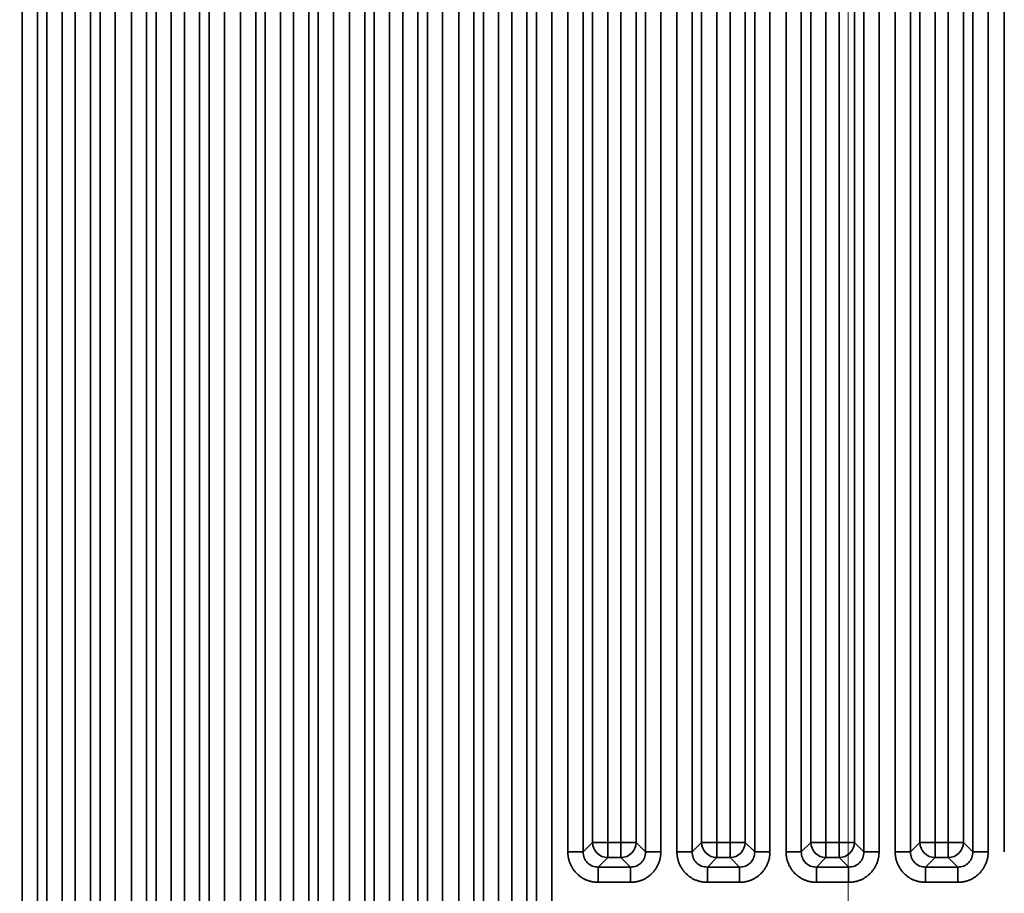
# Model space of a CAD drawing. Header units: millimetres. Extents: x 31 to 1647, y 187 to 975.
# Tile 138 of 151: x 1464 to 1509, y 648 to 688. Entities that reach past the tile are written whole.
import ezdxf

# ---------------------------------------------------------------- set-up
doc = ezdxf.new("R2010")
doc.units = ezdxf.units.MM
doc.layers.add('1', color=7, linetype='Continuous', true_color=0xffffff)
doc.styles.add('kanji2', font='simplex.shx', dxfattribs={"bigfont": 'bigfont.shx'})
doc.dimstyles.get("Standard").update_dxf_attribs({"dimtxt": 0.18, "dimasz": 0.18, "dimexe": 0.18, "dimexo": 0.0625, "dimgap": 0.09, "dimtad": 0, "dimtih": 1, "dimtoh": 1, "dimdec": 4, "dimzin": 0, "dimdsep": 46, "dimtxsty": 'Standard', "dimcen": 0.09, "dimadec": 0, "dimazin": 0, "dimtfac": 1, "dimtdec": 4, "dimtofl": 0, "dimtmove": 0, "dimatfit": 3, "dimfxl": 1, "dimtolj": 1, "dimtzin": 0, "dimarcsym": 0})

# ---------------------------------------------------------------- blocks, each defined once
blk = doc.blocks.new('_U13')
at = {"layer": '1', "color": 146, "lineweight": 13}
for p, q in [((1160.14034, 489.863674), (1160.14034, 794.404317)), ((1501.572678, 489.784801), (1501.572678, 794.404317)), ((1160.14034, 792.404317), (1163.140337, 793.208165)), ((1501.572678, 792.404317), (1498.572675, 793.208165)), ((1160.14034, 792.404317), (1501.572678, 792.404317)), ((1160.14034, 792.404317), (1163.140342, 791.600469)), ((1501.572678, 792.404317), (1498.572681, 791.600469))]:
    blk.add_line(p, q, dxfattribs=at)
at = {"layer": '1', "color": 146, "linetype": 'Continuous', "lineweight": 13, "insert": (1324.478493, 792.170809), "char_height": 3, "attachment_point": 7, "line_spacing_factor": 0.63253, "style": 'kanji2'}
blk.add_mtext('\\W0.9183;341.4', dxfattribs=at)
blk = doc.blocks.new('_Open')
at = {"color": 0, "linetype": 'ByBlock', "lineweight": -2}
for p, q in [((-1, 0.166667), (0, 0)), ((-1, -0.166667), (0, 0)), ((0, 0), (-1, 0))]:
    blk.add_line(p, q, dxfattribs=at)
blk = doc.blocks.new('_U14')
at = {"layer": '1', "color": 146, "lineweight": 13}
for p, q in [((1042.396509, 415.784238), (1042.396509, 818.404317)), ((1619.316509, 415.784238), (1619.316509, 818.404317)), ((1042.396509, 816.404317), (1045.396506, 817.208165)), ((1619.316509, 816.404317), (1616.316506, 817.208165)), ((1042.396509, 816.404317), (1619.316509, 816.404317)), ((1042.396509, 816.404317), (1045.396512, 815.600469)), ((1619.316509, 816.404317), (1616.316512, 815.600469))]:
    blk.add_line(p, q, dxfattribs=at)
at = {"layer": '1', "color": 146, "linetype": 'Continuous', "lineweight": 13, "insert": (1324.478493, 816.170809), "char_height": 3, "attachment_point": 7, "line_spacing_factor": 0.63253, "style": 'kanji2'}
blk.add_mtext('\\W0.9303;576.9', dxfattribs=at)
blk = doc.blocks.new('_U28')
at = {"layer": '1', "color": 146, "lineweight": 13}
for p, q in [((1619.316509, 703.864238), (966.892589, 703.864238)), ((968.892589, 703.864238), (968.088741, 700.864235)), ((968.892589, 703.864238), (968.892589, 415.784238)), ((968.892589, 703.864238), (969.696437, 700.864241)), ((968.892589, 415.784238), (968.088741, 418.784235)), ((968.892589, 415.784238), (969.696437, 418.784241)), ((1619.316509, 415.784238), (966.892589, 415.784238))]:
    blk.add_line(p, q, dxfattribs=at)
at = {"layer": '1', "color": 146, "linetype": 'Continuous', "lineweight": 13, "insert": (969.420097, 553.422222), "char_height": 3, "attachment_point": 7, "rotation": 90, "line_spacing_factor": 0.63253, "style": 'kanji2'}
blk.add_mtext('\\W0.9631;288.1', dxfattribs=at)

msp = doc.modelspace()

# ---------------------------------------------------------------- linework, layer by layer
at = {"layer": '1', "color": 18, "linetype": 'Continuous', "lineweight": 35}
for p, q in [((1463.7262, 394.1113), (1463.7262, 725.5372)), ((1464.4224, 725.5372), (1464.4224, 394.1113)), ((1467.2906, 394.1113), (1467.2906, 725.5372)), ((1467.9868, 725.5372), (1467.9868, 394.1113)), ((1468.7262, 394.1113), (1468.7262, 725.5372)), ((1469.4224, 725.5372), (1469.4224, 394.1113)), ((1472.2906, 394.1113), (1472.2906, 725.5372)), ((1472.9868, 725.5372), (1472.9868, 394.1113)), ((1473.7262, 394.1113), (1473.7262, 725.5372)), ((1474.4224, 725.5372), (1474.4224, 394.1113)), ((1477.2906, 394.1113), (1477.2906, 725.5372)), ((1477.9868, 725.5372), (1477.9868, 394.1113)), ((1478.7262, 394.1113), (1478.7262, 725.5372)), ((1479.4224, 725.5372), (1479.4224, 394.1113)), ((1487.2906, 394.1113), (1487.2906, 725.5372)), ((1487.9868, 725.5372), (1487.9868, 394.1113)), ((1488.7262, 650.0613), (1488.7262, 725.5372)), ((1489.4224, 725.5372), (1489.4224, 650.0613)), ((1492.2906, 650.0613), (1492.2906, 725.5372)), ((1492.9868, 725.5372), (1492.9868, 650.0613)), ((1493.7262, 650.0613), (1493.7262, 725.5372)), ((1494.4224, 725.5372), (1494.4224, 650.0613)), ((1497.2906, 650.0613), (1497.2906, 725.5372)), ((1497.9868, 725.5372), (1497.9868, 650.0613)), ((1498.7262, 650.0613), (1498.7262, 725.5372)), ((1499.4224, 725.5372), (1499.4224, 650.0613)), ((1502.2906, 650.0613), (1502.2906, 725.5372)), ((1502.9868, 725.5372), (1502.9868, 650.0613)), ((1503.7262, 650.0613), (1503.7262, 725.5372)), ((1504.4224, 725.5372), (1504.4224, 650.0613)), ((1507.2906, 650.0613), (1507.2906, 725.5372)), ((1507.9868, 725.5372), (1507.9868, 650.0613)), ((1508.7262, 650.0613), (1508.7262, 725.5372)), ((1464.8582, 394.5471), (1464.8582, 725.1014)), ((1465.5544, 725.1014), (1465.5544, 394.5471)), ((1466.1587, 394.5471), (1466.1587, 725.1014)), ((1466.8548, 725.1014), (1466.8548, 394.5471)), ((1469.8582, 394.5471), (1469.8582, 725.1014)), ((1470.5544, 725.1014), (1470.5544, 394.5471)), ((1471.1587, 394.5471), (1471.1587, 725.1014)), ((1471.8548, 725.1014), (1471.8548, 394.5471)), ((1474.8582, 394.5471), (1474.8582, 725.1014)), ((1475.5544, 725.1014), (1475.5544, 394.5471)), ((1476.1587, 394.5471), (1476.1587, 725.1014)), ((1476.8548, 725.1014), (1476.8548, 394.5471)), ((1489.8582, 650.4971), (1489.8582, 725.1014)), ((1490.5544, 725.1014), (1490.5544, 650.4971)), ((1491.1587, 650.4971), (1491.1587, 725.1014)), ((1491.8548, 725.1014), (1491.8548, 650.4971)), ((1494.8582, 650.4971), (1494.8582, 725.1014)), ((1495.5544, 725.1014), (1495.5544, 650.4971)), ((1496.1587, 650.4971), (1496.1587, 725.1014)), ((1496.8548, 725.1014), (1496.8548, 650.4971)), ((1499.8582, 650.4971), (1499.8582, 725.1014)), ((1500.5544, 725.1014), (1500.5544, 650.4971)), ((1501.1587, 650.4971), (1501.1587, 725.1014)), ((1501.8548, 725.1014), (1501.8548, 650.4971)), ((1504.8582, 650.4971), (1504.8582, 725.1014)), ((1505.5544, 725.1014), (1505.5544, 650.4971)), ((1506.1587, 650.4971), (1506.1587, 725.1014)), ((1506.8548, 725.1014), (1506.8548, 650.4971)), ((1479.8582, 405.1674), (1479.8582, 714.4811)), ((1480.5544, 714.4811), (1480.5544, 405.1674)), ((1486.1587, 405.0811), (1486.1587, 714.5673)), ((1486.8548, 714.5673), (1486.8548, 405.0811)), ((1481.1587, 408.0837), (1481.1587, 711.5648)), ((1481.8548, 711.5648), (1481.8548, 408.0837)), ((1484.8582, 408.0837), (1484.8582, 711.5648)), ((1485.5544, 711.5648), (1485.5544, 408.0837)), ((1482.2906, 408.5195), (1482.2906, 711.129)), ((1482.9868, 711.129), (1482.9868, 408.5195)), ((1483.7262, 408.5195), (1483.7262, 711.129)), ((1484.4224, 711.129), (1484.4224, 408.5195)), ((1489.4224, 650.0613), (1489.8582, 650.4971)), ((1490.5544, 650.4971), (1489.8582, 650.4971)), ((1490.5544, 650.4971), (1491.1587, 650.4971)), ((1490.5544, 650.4971), (1490.5544, 649.8009)), ((1491.1587, 650.4971), (1491.1587, 649.8009)), ((1491.8548, 650.4971), (1491.1587, 650.4971)), ((1491.8548, 650.4971), (1492.2906, 650.0613)), ((1494.4224, 650.0613), (1494.8582, 650.4971)), ((1495.5544, 650.4971), (1494.8582, 650.4971)), ((1495.5544, 650.4971), (1496.1587, 650.4971)), ((1495.5544, 650.4971), (1495.5544, 649.8009)), ((1496.8548, 650.4971), (1496.1587, 650.4971)), ((1496.1587, 650.4971), (1496.1587, 649.8009)), ((1496.8548, 650.4971), (1497.2906, 650.0613)), ((1499.4224, 650.0613), (1499.8582, 650.4971)), ((1500.5544, 650.4971), (1499.8582, 650.4971)), ((1500.5544, 650.4971), (1500.5544, 649.8009)), ((1500.5544, 650.4971), (1501.1587, 650.4971)), ((1501.1587, 650.4971), (1501.1587, 649.8009)), ((1501.8548, 650.4971), (1501.1587, 650.4971)), ((1501.8548, 650.4971), (1502.2906, 650.0613)), ((1504.4224, 650.0613), (1504.8582, 650.4971)), ((1504.8582, 650.4971), (1505.5544, 650.4971)), ((1505.5544, 650.4971), (1506.1587, 650.4971)), ((1505.5544, 649.8009), (1505.5544, 650.4971)), ((1506.1587, 649.8009), (1506.1587, 650.4971)), ((1506.1587, 650.4971), (1506.8548, 650.4971)), ((1506.8548, 650.4971), (1507.2906, 650.0613)), ((1490.5544, 649.8009), (1490.1186, 649.3651)), ((1491.1587, 649.8009), (1490.5544, 649.8009)), ((1491.5945, 649.3651), (1491.1587, 649.8009)), ((1495.5544, 649.8009), (1495.1186, 649.3651)), ((1496.1587, 649.8009), (1495.5544, 649.8009)), ((1496.5945, 649.3651), (1496.1587, 649.8009)), ((1500.5544, 649.8009), (1500.1186, 649.3651)), ((1501.1587, 649.8009), (1500.5544, 649.8009)), ((1501.5945, 649.3651), (1501.1587, 649.8009)), ((1505.5544, 649.8009), (1505.1186, 649.3651)), ((1506.1587, 649.8009), (1505.5544, 649.8009)), ((1506.5945, 649.3651), (1506.1587, 649.8009)), ((1490.1186, 649.3651), (1491.5945, 649.3651)), ((1495.1186, 649.3651), (1496.5945, 649.3651)), ((1500.1186, 649.3651), (1501.5945, 649.3651)), ((1505.1186, 649.3651), (1506.5945, 649.3651)), ((1491.5945, 648.669), (1490.1186, 648.669)), ((1496.5945, 648.669), (1495.1186, 648.669)), ((1501.5945, 648.669), (1500.1186, 648.669)), ((1506.5945, 648.669), (1505.1186, 648.669))]:
    msp.add_line(p, q, dxfattribs=at)
for centre, major_axis in [((1490.5544, 650.4971), (-0.495, 0.495)), ((1491.1587, 650.4971), (-0.495, -0.495)), ((1495.5544, 650.4971), (-0.495, 0.495)), ((1496.1587, 650.4971), (-0.495, -0.495)), ((1500.5544, 650.4971), (-0.495, 0.495)), ((1501.1587, 650.4971), (-0.495, -0.495)), ((1505.5544, 650.4971), (-0.495, 0.495)), ((1506.1587, 650.4971), (-0.495, -0.495))]:
    msp.add_ellipse(centre, major_axis=major_axis, ratio=0.989133, start_param=0.7908614, end_param=2.3507313, dxfattribs=at)
for points, knots in [([(1488.7262, 650.0613), (1488.769, 650.0613), (1488.8117, 650.0613), (1488.8958, 650.0613), (1488.9372, 650.0613), (1489.017, 650.0613), (1489.0555, 650.0613), (1489.1284, 650.0613), (1489.1628, 650.0613), (1489.2264, 650.0613), (1489.2555, 650.0613), (1489.3076, 650.0613), (1489.3305, 650.0613), (1489.3693, 650.0613), (1489.3853, 650.0613), (1489.4095, 650.0613), (1489.4179, 650.0613), (1489.4224, 650.0613)], [0, 0, 0, 0, 0.125, 0.125, 0.25, 0.25, 0.375, 0.375, 0.5, 0.5, 0.625, 0.625, 0.75, 0.75, 0.875, 0.875, 1, 1, 1, 1]), ([(1489.4224, 650.0613), (1489.4318, 649.9693), (1489.4507, 649.7862), (1489.611, 649.5539), (1489.8433, 649.3934), (1490.0265, 649.3746), (1490.1186, 649.3651)], [0, 0, 0, 0, 0.251262, 0.4998651, 0.7485362, 1, 1, 1, 1]), ([(1491.5945, 649.3651), (1491.6866, 649.3746), (1491.8697, 649.3934), (1492.102, 649.5539), (1492.2624, 649.7862), (1492.2812, 649.9693), (1492.2906, 650.0613)], [0, 0, 0, 0, 0.2514638, 0.5001349, 0.748738, 1, 1, 1, 1]), ([(1492.2906, 650.0613), (1492.2951, 650.0613), (1492.3035, 650.0613), (1492.3278, 650.0613), (1492.3437, 650.0613), (1492.3825, 650.0613), (1492.4054, 650.0613), (1492.4575, 650.0613), (1492.4866, 650.0613), (1492.5502, 650.0613), (1492.5846, 650.0613), (1492.6575, 650.0613), (1492.696, 650.0613), (1492.7759, 650.0613), (1492.8172, 650.0613), (1492.9013, 650.0613), (1492.944, 650.0613), (1492.9868, 650.0613)], [0, 0, 0, 0, 0.125, 0.125, 0.25, 0.25, 0.375, 0.375, 0.5, 0.5, 0.625, 0.625, 0.75, 0.75, 0.875, 0.875, 1, 1, 1, 1]), ([(1493.7262, 650.0613), (1493.769, 650.0613), (1493.8117, 650.0613), (1493.8958, 650.0613), (1493.9372, 650.0613), (1494.017, 650.0613), (1494.0555, 650.0613), (1494.1284, 650.0613), (1494.1628, 650.0613), (1494.2264, 650.0613), (1494.2555, 650.0613), (1494.3076, 650.0613), (1494.3305, 650.0613), (1494.3693, 650.0613), (1494.3853, 650.0613), (1494.4095, 650.0613), (1494.4179, 650.0613), (1494.4224, 650.0613)], [0, 0, 0, 0, 0.125, 0.125, 0.25, 0.25, 0.375, 0.375, 0.5, 0.5, 0.625, 0.625, 0.75, 0.75, 0.875, 0.875, 1, 1, 1, 1]), ([(1494.4224, 650.0613), (1494.4318, 649.9693), (1494.4507, 649.7862), (1494.611, 649.5539), (1494.8433, 649.3934), (1495.0265, 649.3746), (1495.1186, 649.3651)], [0, 0, 0, 0, 0.251262, 0.4998651, 0.7485362, 1, 1, 1, 1]), ([(1496.5945, 649.3651), (1496.6866, 649.3746), (1496.8697, 649.3934), (1497.102, 649.5539), (1497.2624, 649.7862), (1497.2812, 649.9693), (1497.2906, 650.0613)], [0, 0, 0, 0, 0.2514638, 0.5001349, 0.748738, 1, 1, 1, 1]), ([(1497.2906, 650.0613), (1497.2951, 650.0613), (1497.3035, 650.0613), (1497.3278, 650.0613), (1497.3437, 650.0613), (1497.3825, 650.0613), (1497.4054, 650.0613), (1497.4575, 650.0613), (1497.4866, 650.0613), (1497.5502, 650.0613), (1497.5846, 650.0613), (1497.6575, 650.0613), (1497.696, 650.0613), (1497.7759, 650.0613), (1497.8172, 650.0613), (1497.9013, 650.0613), (1497.944, 650.0613), (1497.9868, 650.0613)], [0, 0, 0, 0, 0.125, 0.125, 0.25, 0.25, 0.375, 0.375, 0.5, 0.5, 0.625, 0.625, 0.75, 0.75, 0.875, 0.875, 1, 1, 1, 1]), ([(1498.7262, 650.0613), (1498.769, 650.0613), (1498.8117, 650.0613), (1498.8958, 650.0613), (1498.9372, 650.0613), (1499.017, 650.0613), (1499.0555, 650.0613), (1499.1284, 650.0613), (1499.1628, 650.0613), (1499.2264, 650.0613), (1499.2555, 650.0613), (1499.3076, 650.0613), (1499.3305, 650.0613), (1499.3693, 650.0613), (1499.3853, 650.0613), (1499.4095, 650.0613), (1499.4179, 650.0613), (1499.4224, 650.0613)], [0, 0, 0, 0, 0.125, 0.125, 0.25, 0.25, 0.375, 0.375, 0.5, 0.5, 0.625, 0.625, 0.75, 0.75, 0.875, 0.875, 1, 1, 1, 1]), ([(1499.4224, 650.0613), (1499.4318, 649.9693), (1499.4507, 649.7862), (1499.611, 649.5539), (1499.8433, 649.3934), (1500.0265, 649.3746), (1500.1186, 649.3651)], [0, 0, 0, 0, 0.251262, 0.4998651, 0.7485362, 1, 1, 1, 1]), ([(1501.5945, 649.3651), (1501.6866, 649.3746), (1501.8697, 649.3934), (1502.102, 649.5539), (1502.2624, 649.7862), (1502.2812, 649.9693), (1502.2906, 650.0613)], [0, 0, 0, 0, 0.2514638, 0.5001349, 0.748738, 1, 1, 1, 1]), ([(1502.2906, 650.0613), (1502.2951, 650.0613), (1502.3035, 650.0613), (1502.3278, 650.0613), (1502.3437, 650.0613), (1502.3825, 650.0613), (1502.4054, 650.0613), (1502.4575, 650.0613), (1502.4866, 650.0613), (1502.5502, 650.0613), (1502.5846, 650.0613), (1502.6575, 650.0613), (1502.696, 650.0613), (1502.7759, 650.0613), (1502.8172, 650.0613), (1502.9013, 650.0613), (1502.944, 650.0613), (1502.9868, 650.0613)], [0, 0, 0, 0, 0.125, 0.125, 0.25, 0.25, 0.375, 0.375, 0.5, 0.5, 0.625, 0.625, 0.75, 0.75, 0.875, 0.875, 1, 1, 1, 1]), ([(1504.4212, 650.0613), (1504.4169, 650.0614), (1504.4087, 650.0615), (1504.3846, 650.0617), (1504.3688, 650.0618), (1504.3301, 650.0618), (1504.3073, 650.0618), (1504.2553, 650.0618), (1504.2262, 650.0618), (1504.1627, 650.0617), (1504.1283, 650.0616), (1504.0554, 650.0615), (1504.0169, 650.0615), (1503.9371, 650.0614), (1503.8958, 650.0614), (1503.8117, 650.0613), (1503.769, 650.0613), (1503.7262, 650.0613)], [0, 0, 0, 0, 0.125, 0.125, 0.25, 0.25, 0.375, 0.375, 0.5, 0.5, 0.625, 0.625, 0.75, 0.75, 0.875, 0.875, 1, 1, 1, 1]), ([(1504.4224, 650.0613), (1504.4318, 649.9693), (1504.4507, 649.7862), (1504.611, 649.5539), (1504.8433, 649.3934), (1505.0265, 649.3746), (1505.1186, 649.3651)], [0, 0, 0, 0, 0.251262, 0.4998651, 0.7485362, 1, 1, 1, 1]), ([(1506.5945, 649.3651), (1506.6866, 649.3746), (1506.8697, 649.3934), (1507.102, 649.5539), (1507.2624, 649.7862), (1507.2812, 649.9693), (1507.2906, 650.0613)], [0, 0, 0, 0, 0.2514638, 0.5001349, 0.748738, 1, 1, 1, 1]), ([(1507.9868, 650.0613), (1507.9441, 650.0613), (1507.9013, 650.0613), (1507.8172, 650.0614), (1507.7759, 650.0614), (1507.6961, 650.0615), (1507.6576, 650.0615), (1507.5847, 650.0616), (1507.5503, 650.0617), (1507.4868, 650.0618), (1507.4577, 650.0618), (1507.4058, 650.0618), (1507.3829, 650.0618), (1507.3442, 650.0618), (1507.3284, 650.0617), (1507.3044, 650.0615), (1507.2961, 650.0614), (1507.2918, 650.0613)], [0, 0, 0, 0, 0.125, 0.125, 0.25, 0.25, 0.375, 0.375, 0.5, 0.5, 0.625, 0.625, 0.75, 0.75, 0.875, 0.875, 1, 1, 1, 1]), ([(1490.1186, 649.3651), (1490.1186, 649.3607), (1490.1186, 649.3523), (1490.1186, 649.328), (1490.1186, 649.3121), (1490.1186, 649.2732), (1490.1186, 649.2503), (1490.1186, 649.1983), (1490.1186, 649.1691), (1490.1186, 649.1056), (1490.1186, 649.0712), (1490.1186, 648.9982), (1490.1186, 648.9597), (1490.1186, 648.8799), (1490.1186, 648.8386), (1490.1186, 648.7545), (1490.1186, 648.7117), (1490.1186, 648.669)], [0, 0, 0, 0, 0.125, 0.125, 0.25, 0.25, 0.375, 0.375, 0.5, 0.5, 0.625, 0.625, 0.75, 0.75, 0.875, 0.875, 1, 1, 1, 1]), ([(1491.5945, 649.364), (1491.5943, 649.3596), (1491.5942, 649.3514), (1491.594, 649.3273), (1491.594, 649.3115), (1491.5939, 649.2728), (1491.5939, 649.25), (1491.594, 649.198), (1491.594, 649.1689), (1491.5941, 649.1054), (1491.5941, 649.071), (1491.5942, 648.9981), (1491.5942, 648.9596), (1491.5943, 648.8798), (1491.5944, 648.8385), (1491.5944, 648.7544), (1491.5945, 648.7117), (1491.5945, 648.669)], [0, 0, 0, 0, 0.125, 0.125, 0.25, 0.25, 0.375, 0.375, 0.5, 0.5, 0.625, 0.625, 0.75, 0.75, 0.875, 0.875, 1, 1, 1, 1]), ([(1495.1186, 649.3651), (1495.1186, 649.3607), (1495.1186, 649.3523), (1495.1186, 649.328), (1495.1186, 649.3121), (1495.1186, 649.2732), (1495.1186, 649.2503), (1495.1186, 649.1983), (1495.1186, 649.1691), (1495.1186, 649.1056), (1495.1186, 649.0712), (1495.1186, 648.9982), (1495.1186, 648.9597), (1495.1186, 648.8799), (1495.1186, 648.8386), (1495.1186, 648.7545), (1495.1186, 648.7117), (1495.1186, 648.669)], [0, 0, 0, 0, 0.125, 0.125, 0.25, 0.25, 0.375, 0.375, 0.5, 0.5, 0.625, 0.625, 0.75, 0.75, 0.875, 0.875, 1, 1, 1, 1]), ([(1496.5945, 649.364), (1496.5943, 649.3596), (1496.5942, 649.3514), (1496.594, 649.3273), (1496.594, 649.3115), (1496.5939, 649.2728), (1496.5939, 649.25), (1496.594, 649.198), (1496.594, 649.1689), (1496.5941, 649.1054), (1496.5941, 649.071), (1496.5942, 648.9981), (1496.5942, 648.9596), (1496.5943, 648.8798), (1496.5944, 648.8385), (1496.5944, 648.7544), (1496.5945, 648.7117), (1496.5945, 648.669)], [0, 0, 0, 0, 0.125, 0.125, 0.25, 0.25, 0.375, 0.375, 0.5, 0.5, 0.625, 0.625, 0.75, 0.75, 0.875, 0.875, 1, 1, 1, 1]), ([(1500.1186, 649.3651), (1500.1186, 649.3607), (1500.1186, 649.3523), (1500.1186, 649.328), (1500.1186, 649.3121), (1500.1186, 649.2732), (1500.1186, 649.2503), (1500.1186, 649.1983), (1500.1186, 649.1691), (1500.1186, 649.1056), (1500.1186, 649.0712), (1500.1186, 648.9982), (1500.1186, 648.9597), (1500.1186, 648.8799), (1500.1186, 648.8386), (1500.1186, 648.7545), (1500.1186, 648.7117), (1500.1186, 648.669)], [0, 0, 0, 0, 0.125, 0.125, 0.25, 0.25, 0.375, 0.375, 0.5, 0.5, 0.625, 0.625, 0.75, 0.75, 0.875, 0.875, 1, 1, 1, 1]), ([(1501.5945, 649.364), (1501.5943, 649.3596), (1501.5942, 649.3514), (1501.594, 649.3273), (1501.594, 649.3115), (1501.5939, 649.2728), (1501.5939, 649.25), (1501.594, 649.198), (1501.594, 649.1689), (1501.5941, 649.1054), (1501.5941, 649.071), (1501.5942, 648.9981), (1501.5942, 648.9596), (1501.5943, 648.8798), (1501.5944, 648.8385), (1501.5944, 648.7544), (1501.5945, 648.7117), (1501.5945, 648.669)], [0, 0, 0, 0, 0.125, 0.125, 0.25, 0.25, 0.375, 0.375, 0.5, 0.5, 0.625, 0.625, 0.75, 0.75, 0.875, 0.875, 1, 1, 1, 1]), ([(1505.1186, 648.669), (1505.1186, 648.7117), (1505.1186, 648.7544), (1505.1186, 648.8385), (1505.1187, 648.8798), (1505.1188, 648.9596), (1505.1188, 648.9981), (1505.1189, 649.071), (1505.119, 649.1054), (1505.119, 649.1689), (1505.1191, 649.198), (1505.1191, 649.25), (1505.1191, 649.2728), (1505.119, 649.3115), (1505.119, 649.3273), (1505.1188, 649.3514), (1505.1187, 649.3596), (1505.1185, 649.364)], [0, 0, 0, 0, 0.125, 0.125, 0.25, 0.25, 0.375, 0.375, 0.5, 0.5, 0.625, 0.625, 0.75, 0.75, 0.875, 0.875, 1, 1, 1, 1]), ([(1506.5945, 648.669), (1506.5945, 648.7117), (1506.5945, 648.7545), (1506.5945, 648.8386), (1506.5945, 648.8799), (1506.5945, 648.9597), (1506.5945, 648.9982), (1506.5945, 649.0712), (1506.5945, 649.1056), (1506.5945, 649.1691), (1506.5945, 649.1983), (1506.5945, 649.2503), (1506.5945, 649.2732), (1506.5945, 649.3121), (1506.5945, 649.328), (1506.5945, 649.3523), (1506.5945, 649.3607), (1506.5945, 649.3651)], [0, 0, 0, 0, 0.125, 0.125, 0.25, 0.25, 0.375, 0.375, 0.5, 0.5, 0.625, 0.625, 0.75, 0.75, 0.875, 0.875, 1, 1, 1, 1])]:
    msp.add_open_spline(points, degree=3, knots=knots, dxfattribs=at)
for points in [[(1490.1186, 648.669), (1489.8409, 648.669), (1489.3291, 648.88), (1488.9379, 649.2709), (1488.7262, 649.783), (1488.7262, 650.0613)], [(1492.9868, 650.0613), (1492.9868, 649.7836), (1492.7757, 649.2718), (1492.3849, 648.8807), (1491.8728, 648.669), (1491.5945, 648.669)], [(1495.1186, 648.669), (1494.8409, 648.669), (1494.3291, 648.88), (1493.9379, 649.2709), (1493.7262, 649.783), (1493.7262, 650.0613)], [(1497.9868, 650.0613), (1497.9868, 649.7836), (1497.7757, 649.2718), (1497.3849, 648.8807), (1496.8728, 648.669), (1496.5945, 648.669)], [(1500.1186, 648.669), (1499.8409, 648.669), (1499.3291, 648.88), (1498.9379, 649.2709), (1498.7262, 649.783), (1498.7262, 650.0613)], [(1502.9868, 650.0613), (1502.9868, 649.7836), (1502.7757, 649.2718), (1502.3849, 648.8807), (1501.8728, 648.669), (1501.5945, 648.669)], [(1505.1186, 648.669), (1504.8409, 648.669), (1504.3291, 648.88), (1503.9379, 649.2709), (1503.7262, 649.783), (1503.7262, 650.0613)], [(1507.9868, 650.0613), (1507.9868, 649.7836), (1507.7757, 649.2718), (1507.3849, 648.8807), (1506.8728, 648.669), (1506.5945, 648.669)]]:
    msp.add_open_spline(points, degree=2, dxfattribs=at)

# ---------------------------------------------------------------- dimensions: what is measured, and where the dimension line sits
at = {"layer": '1', "color": 146, "linetype": 'Continuous', "lineweight": 13}
for base, p1, p2, picture, middle in [((1619.3165, 816.4043), (1042.3965, 415.7842), (1619.3165, 415.7842), '_U14', (1330.8565, 816.4043)), ((1501.5727, 792.4043), (1160.1403, 489.8637), (1501.5727, 489.7848), '_U13', (1330.8565, 792.4043))]:
    dim = msp.add_linear_dim(base=base, p1=p1, p2=p2, dimstyle='Standard', override={"dimtxt": 3, "dimasz": 3, "dimexe": 2, "dimexo": 0, "dimgap": 0.6, "dimtad": 1, "dimtih": 1, "dimtoh": 0, "dimdec": 1, "dimlfac": 1, "dimzin": 8, "dimdsep": 46, "dimlunit": 2, "dimtxsty": 'kanji2', "dimblk1": 'Open', "dimblk2": 'Open', "dimsah": 1, "dimse1": 0, "dimse2": 0, "dimsd1": 0, "dimsd2": 0, "dimclrd": 146, "dimclre": 146, "dimclrt": 146, "dimtol": 0, "dimtm": -0.1, "dimtfac": 0.833333, "dimtdec": 2, "dimtofl": 1, "dimtmove": 0, "dimtzin": 8, "dimlwd": 13, "dimlwe": 13}, dxfattribs=at)
    dim.commit()
    dim.dimension.update_dxf_attribs({"geometry": picture, "text_midpoint": middle, "dimtype": 160})
dim = msp.add_linear_dim(base=(968.8926, 415.7842), p1=(1619.3165, 703.8642), p2=(1619.3165, 415.7842), angle=90, dimstyle='Standard', override={"dimtxt": 3, "dimasz": 3, "dimexe": 2, "dimexo": 0, "dimgap": 0.6, "dimtad": 1, "dimtih": 0, "dimtoh": 0, "dimdec": 1, "dimlfac": 1, "dimzin": 8, "dimdsep": 46, "dimlunit": 2, "dimtxsty": 'kanji2', "dimblk1": 'Open', "dimblk2": 'Open', "dimsah": 1, "dimse1": 0, "dimse2": 0, "dimsd1": 0, "dimsd2": 0, "dimclrd": 146, "dimclre": 146, "dimclrt": 146, "dimtol": 0, "dimtm": -0.1, "dimtfac": 0.833333, "dimtdec": 2, "dimtofl": 1, "dimtmove": 0, "dimtzin": 8, "dimlwd": 13, "dimlwe": 13}, dxfattribs=at)
dim.commit()
dim.dimension.update_dxf_attribs({"geometry": '_U28', "text_midpoint": (968.8926, 559.8242), "dimtype": 160})

doc.saveas('drawing.dxf')
